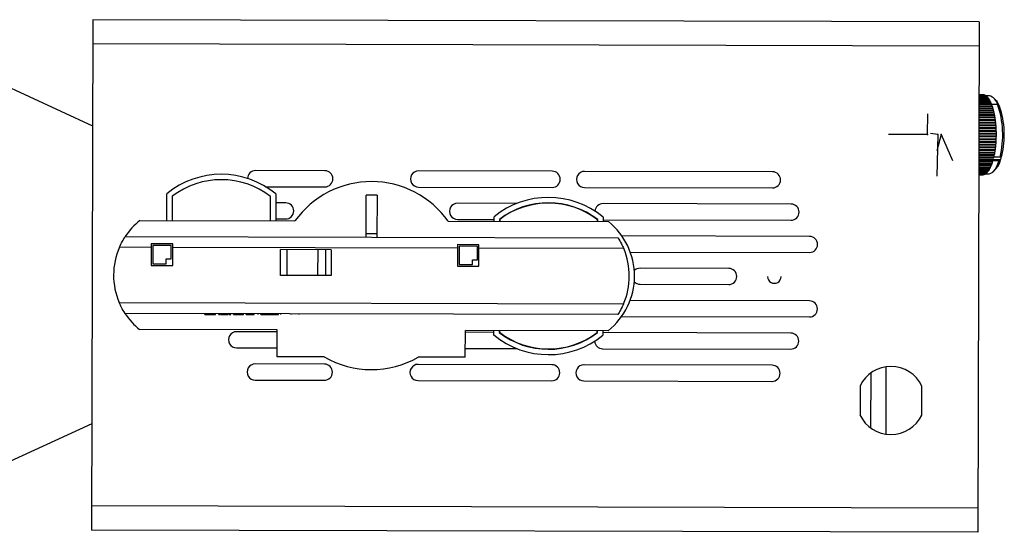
# Model space of a CAD drawing. Header units: millimetres. Extents: x -125 to 252, y -327 to -93.
# Tile 2 of 2: x 69 to 252, y -258 to -163. Entities that reach past the tile are written whole.
import ezdxf

# ---------------------------------------------------------------- set-up
doc = ezdxf.new("R2010")
doc.units = ezdxf.units.MM
doc.header["$PDSIZE"] = -1

msp = doc.modelspace()

# ---------------------------------------------------------------- linework, layer by layer
at = {"color": 7, "linetype": 'Continuous', "lineweight": 25}
for p, q in [((82.46, -162.75), (82.22, -257.75)), ((247.46, -163.16), (82.46, -162.75)), ((247.46, -163.16), (247.22, -258.16)), ((46.7, -165.99), (82.41, -182.5)), ((247.45, -167.66), (82.45, -167.25)), ((248.19, -176.71), (247.42, -176.71)), ((247.42, -176.71), (248.12, -176.71)), ((247.42, -176.73), (248.29, -176.73)), ((248.37, -176.74), (247.42, -176.74)), ((247.42, -176.78), (248.47, -176.78)), ((248.54, -176.81), (247.42, -176.81)), ((247.42, -176.86), (248.65, -176.87)), ((248.72, -176.91), (247.42, -176.91)), ((247.42, -176.99), (248.82, -176.99)), ((248.89, -177.05), (247.42, -177.05)), ((247.42, -177.14), (248.99, -177.15)), ((249.05, -177.22), (247.42, -177.22)), ((247.42, -177.34), (249.15, -177.34)), ((249.22, -177.43), (247.42, -177.42)), ((247.42, -177.56), (249.31, -177.57)), ((249.37, -177.66), (247.42, -177.66)), ((248.12, -176.71), (248.12, -176.71)), ((248.3, -176.74), (248.29, -176.73)), ((248.48, -176.81), (248.47, -176.78)), ((248.66, -176.91), (248.65, -176.87)), ((249.35, -176.92), (248.72, -176.91)), ((248.83, -177.05), (248.82, -176.99)), ((249, -177.22), (248.99, -177.15)), ((249.16, -177.43), (249.15, -177.34)), ((249.32, -177.66), (249.31, -177.57)), ((250.66, -177.88), (250.26, -177.42)), ((247.42, -177.82), (249.47, -177.82)), ((249.53, -177.94), (247.42, -177.93)), ((247.42, -178.11), (249.61, -178.11)), ((249.67, -178.24), (247.42, -178.23)), ((247.42, -178.42), (249.75, -178.43)), ((249.81, -178.56), (247.42, -178.56)), ((247.42, -178.77), (249.89, -178.77)), ((249.94, -178.92), (247.42, -178.92)), ((247.42, -179.14), (250.01, -179.15)), ((250.01, -179.29), (247.42, -179.29)), ((250.06, -179.3), (247.42, -179.3)), ((247.42, -179.54), (250.12, -179.54)), ((249.47, -177.93), (249.47, -177.82)), ((249.62, -178.24), (249.61, -178.11)), ((249.76, -178.56), (249.75, -178.43)), ((249.76, -178.49), (250.89, -178.49)), ((249.89, -178.92), (249.89, -178.77)), ((250.01, -179.29), (250.01, -179.15)), ((250.06, -179.3), (250.01, -179.29)), ((250.12, -179.69), (250.12, -179.54)), ((251.25, -178.88), (250.89, -178.49)), ((247.41, -180.39), (250.32, -180.4)), ((250.31, -180.54), (247.41, -180.54)), ((250.36, -180.58), (247.41, -180.58)), ((247.41, -180.85), (250.41, -180.86)), ((250.39, -181), (247.41, -180.99)), ((250.44, -181.05), (247.41, -181.04)), ((247.41, -181.33), (250.48, -181.33)), ((250.12, -179.69), (247.42, -179.68)), ((250.17, -179.71), (247.42, -179.7)), ((247.42, -179.96), (250.23, -179.96)), ((250.22, -180.11), (247.42, -180.1)), ((250.27, -180.14), (247.42, -180.13)), ((250.17, -179.71), (250.12, -179.69)), ((250.22, -180.11), (250.23, -179.96)), ((250.27, -180.14), (250.22, -180.11)), ((250.31, -180.54), (250.32, -180.4)), ((250.36, -180.58), (250.31, -180.54)), ((250.39, -181), (250.41, -180.86)), ((250.44, -181.05), (250.39, -181)), ((250.46, -181.47), (250.48, -181.33)), ((250.46, -181.47), (247.41, -181.46)), ((250.5, -181.53), (247.41, -181.52)), ((247.41, -181.81), (250.54, -181.82)), ((250.51, -181.95), (247.41, -181.94)), ((250.56, -182.02), (247.41, -182.01)), ((247.41, -182.31), (250.59, -182.32)), ((250.56, -182.45), (247.41, -182.44)), ((250.6, -182.52), (247.41, -182.52)), ((247.41, -182.82), (250.62, -182.83)), ((250.59, -182.95), (247.41, -182.94)), ((250.64, -183.03), (247.41, -183.03)), ((250.5, -181.53), (250.46, -181.47)), ((250.51, -181.95), (250.54, -181.82)), ((250.56, -182.02), (250.51, -181.95)), ((250.56, -182.45), (250.59, -182.32)), ((250.6, -182.52), (250.56, -182.45)), ((250.59, -182.95), (250.62, -182.83)), ((250.64, -183.03), (250.59, -182.95)), ((247.4, -184.37), (250.66, -184.38)), ((250.62, -184.48), (247.4, -184.47)), ((250.66, -184.59), (247.4, -184.58)), ((247.4, -184.89), (250.65, -184.9)), ((250.61, -184.99), (247.4, -184.98)), ((250.64, -185.11), (247.4, -185.1)), ((247.41, -183.33), (250.65, -183.34)), ((250.62, -183.46), (247.41, -183.45)), ((250.66, -183.55), (247.41, -183.54)), ((247.41, -183.85), (250.66, -183.86)), ((250.63, -183.97), (247.41, -183.96)), ((250.66, -184.07), (247.41, -184.06)), ((250.61, -184.99), (250.65, -184.9)), ((250.64, -185.11), (250.61, -184.99)), ((250.62, -183.46), (250.65, -183.34)), ((250.66, -183.55), (250.62, -183.46)), ((250.62, -184.48), (250.66, -184.38)), ((250.66, -184.59), (250.62, -184.48)), ((250.63, -183.97), (250.66, -183.86)), ((250.66, -184.07), (250.63, -183.97)), ((247.4, -185.41), (250.62, -185.42)), ((250.58, -185.5), (247.4, -185.49)), ((250.61, -185.62), (247.4, -185.61)), ((247.4, -185.92), (250.59, -185.92)), ((250.54, -186), (247.4, -185.99)), ((250.57, -186.13), (247.4, -186.12)), ((247.4, -186.42), (250.54, -186.43)), ((250.49, -186.49), (247.4, -186.48)), ((250.51, -186.62), (247.4, -186.62)), ((247.4, -186.91), (250.48, -186.91)), ((250.43, -186.97), (250.48, -186.91)), ((250.49, -186.49), (250.54, -186.43)), ((250.51, -186.62), (250.49, -186.49)), ((250.54, -186), (250.59, -185.92)), ((250.57, -186.13), (250.54, -186)), ((250.58, -185.5), (250.62, -185.42)), ((250.61, -185.62), (250.58, -185.5)), ((250.18, -188.47), (247.39, -188.46)), ((247.39, -188.47), (250.18, -188.48)), ((247.39, -188.75), (251.41, -188.76)), ((250.43, -186.97), (247.4, -186.96)), ((250.45, -187.11), (247.4, -187.1)), ((247.4, -187.38), (250.4, -187.39)), ((250.36, -187.44), (247.4, -187.43)), ((250.37, -187.58), (247.4, -187.57)), ((247.4, -187.84), (250.32, -187.85)), ((250.27, -187.89), (247.4, -187.88)), ((250.28, -188.03), (247.4, -188.02)), ((247.4, -188.29), (250.23, -188.29)), ((250.18, -188.32), (247.4, -188.31)), ((250.18, -188.32), (250.23, -188.29)), ((250.18, -188.47), (250.18, -188.32)), ((251.35, -188.36), (250.18, -188.35)), ((250.18, -188.48), (250.18, -188.47)), ((250.27, -187.89), (250.32, -187.85)), ((250.28, -188.03), (250.27, -187.89)), ((250.36, -187.44), (250.4, -187.39)), ((250.37, -187.58), (250.36, -187.44)), ((250.45, -187.11), (250.43, -186.97)), ((251.6, -188.13), (251.35, -188.36)), ((251.58, -188.13), (251.41, -188.76)), ((251.41, -188.76), (251.41, -188.77)), ((251.41, -188.77), (251.41, -188.77)), ((251.46, -188.56), (251.51, -188.67)), ((251.69, -188.05), (251.6, -188.13)), ((250.01, -189.1), (247.39, -189.1)), ((247.39, -189.11), (250.01, -189.12)), ((249.96, -189.12), (247.39, -189.12)), ((249.96, -189.27), (247.39, -189.26)), ((247.39, -189.49), (249.88, -189.49)), ((249.83, -189.64), (247.39, -189.63)), ((247.39, -189.84), (249.75, -189.84)), ((249.7, -189.98), (247.39, -189.97)), ((247.39, -190.16), (249.61, -190.17)), ((249.55, -190.29), (247.39, -190.28)), ((247.39, -190.45), (249.46, -190.46)), ((249.4, -190.57), (247.39, -190.56)), ((249.4, -190.57), (249.41, -190.46)), ((249.55, -190.29), (249.56, -190.17)), ((249.7, -189.98), (249.7, -189.84)), ((249.83, -189.64), (249.83, -189.49)), ((249.96, -188.98), (251.18, -188.98)), ((250.01, -189.1), (249.96, -188.98)), ((249.96, -189.12), (250.01, -189.12)), ((249.96, -189.27), (249.96, -189.12)), ((250.01, -189.12), (250.01, -189.1)), ((250.22, -190.92), (250.63, -190.46)), ((125.67, -190.86), (112.78, -190.83)), ((168, -190.96), (143.11, -190.9)), ((209, -191.06), (174, -190.98)), ((247.39, -190.72), (249.31, -190.72)), ((249.25, -190.82), (247.39, -190.81)), ((247.39, -190.95), (249.15, -190.95)), ((249.08, -191.03), (247.39, -191.03)), ((247.39, -191.15), (248.98, -191.15)), ((248.92, -191.22), (247.39, -191.22)), ((247.39, -191.31), (248.81, -191.31)), ((248.75, -191.37), (247.39, -191.36)), ((247.39, -191.44), (248.64, -191.44)), ((248.57, -191.48), (247.39, -191.48)), ((247.39, -191.53), (248.47, -191.53)), ((248.4, -191.56), (247.39, -191.56)), ((247.39, -191.59), (248.29, -191.59)), ((248.22, -191.6), (247.39, -191.6)), ((247.39, -191.61), (248.11, -191.61)), ((248.22, -191.6), (248.22, -191.59)), ((248.4, -191.56), (248.4, -191.53)), ((248.57, -191.48), (248.58, -191.44)), ((248.68, -191.41), (249.32, -191.42)), ((248.75, -191.37), (248.76, -191.31)), ((248.92, -191.22), (248.93, -191.15)), ((249.08, -191.03), (249.09, -190.95)), ((249.25, -190.82), (249.26, -190.72)), ((114.64, -193.83), (125.66, -193.86)), ((143.1, -193.9), (167.99, -193.96)), ((173.99, -193.98), (208.99, -194.06)), ((96.24, -200.14), (96.26, -195.14)), ((97.25, -195.62), (97.24, -200.14)), ((115.54, -200.18), (115.55, -195.67)), ((116.56, -195.19), (116.54, -200.19)), ((133.36, -203.23), (133.38, -195.41)), ((135.38, -195.42), (135.36, -203.23)), ((118.37, -196.84), (116.55, -196.84)), ((161.41, -196.95), (150.37, -196.92)), ((212.45, -197.07), (177.45, -196.99)), ((157.16, -200.29), (157.16, -199.44)), ((177.46, -199.49), (177.46, -200.34)), ((91.24, -200.12), (120.11, -200.19)), ((116.54, -199.84), (118.37, -199.84)), ((148.62, -200.27), (178.46, -200.34)), ((150.37, -199.92), (157.16, -199.94)), ((158.16, -199.92), (158.16, -200.29)), ((158.21, -199.95), (158.21, -200.29)), ((176.41, -200.33), (176.41, -199.99)), ((176.46, -200.33), (176.46, -199.97)), ((177.46, -199.99), (212.44, -200.07)), ((88.5, -203.12), (180.21, -203.34)), ((135.36, -202.58), (133.36, -202.58)), ((215.89, -203.08), (180.95, -202.99)), ((93.35, -205.13), (87.42, -205.11)), ((93.35, -204.48), (93.34, -208.48)), ((97.35, -204.49), (93.35, -204.48)), ((97.05, -204.79), (93.65, -204.78)), ((93.65, -204.78), (93.65, -208.18)), ((97.05, -207.29), (97.05, -204.79)), ((97.34, -208.49), (97.35, -204.49)), ((150.35, -205.27), (97.35, -205.14)), ((150.35, -204.62), (150.34, -208.62)), ((154.35, -204.63), (150.35, -204.62)), ((150.65, -204.92), (150.65, -208.32)), ((154.05, -204.93), (150.65, -204.92)), ((154.05, -207.43), (154.05, -204.93)), ((154.34, -208.63), (154.35, -204.63)), ((117.4, -210.34), (117.41, -205.54)), ((126.84, -205.56), (117.41, -205.54)), ((118.6, -205.54), (118.58, -210.34)), ((124.39, -210.36), (124.4, -205.56)), ((125.81, -205.56), (125.8, -210.36)), ((126.84, -205.56), (126.82, -210.36)), ((181.29, -205.35), (154.35, -205.28)), ((182.52, -206), (215.89, -206.08)), ((93.34, -208.48), (97.34, -208.49)), ((93.65, -208.18), (96.15, -208.19)), ((96.15, -207.29), (97.05, -207.29)), ((96.15, -208.19), (96.15, -207.29)), ((150.34, -208.62), (154.34, -208.63)), ((150.65, -208.32), (153.15, -208.33)), ((153.15, -207.43), (154.05, -207.43)), ((153.15, -208.33), (153.15, -207.43)), ((126.82, -210.36), (117.4, -210.34)), ((200.84, -209.04), (184.34, -209)), ((184.34, -212), (200.84, -212.04)), ((87.39, -215.41), (181.26, -215.65)), ((215.86, -215.08), (182.5, -215)), ((180.18, -217.64), (88.47, -217.42)), ((103.32, -217.6), (103.32, -217.45)), ((103.32, -217.6), (105.29, -217.61)), ((105.29, -217.61), (105.29, -217.46)), ((105.92, -217.61), (105.92, -217.46)), ((105.92, -217.61), (106.23, -217.61)), ((106.23, -217.61), (106.23, -217.46)), ((106.25, -217.61), (106.25, -217.46)), ((107.06, -217.61), (107.06, -217.46)), ((107.81, -217.61), (107.81, -217.46)), ((107.85, -217.61), (107.85, -217.46)), ((107.85, -217.61), (108.16, -217.62)), ((108.16, -217.62), (108.16, -217.47)), ((108.66, -217.62), (108.66, -217.47)), ((108.66, -217.62), (110.5, -217.62)), ((110.5, -217.62), (110.5, -217.47)), ((111.04, -217.62), (111.04, -217.47)), ((111.04, -217.62), (111.74, -217.62)), ((111.74, -217.62), (111.74, -217.47)), ((112.53, -217.63), (112.53, -217.48)), ((113.23, -217.63), (113.23, -217.48)), ((113.28, -217.63), (113.28, -217.48)), ((113.73, -217.63), (113.73, -217.48)), ((113.73, -217.63), (117.05, -217.64)), ((115.39, -217.63), (115.39, -217.48)), ((115.43, -217.63), (115.43, -217.48)), ((117.05, -217.64), (117.05, -217.49)), ((117.5, -217.64), (117.5, -217.49)), ((119.38, -217.64), (119.38, -217.49)), ((120.91, -217.65), (120.91, -217.5)), ((180.91, -217.99), (215.86, -218.08)), ((116.82, -220.49), (91.19, -220.42)), ((116.81, -220.84), (109.24, -220.82)), ((116.8, -225.49), (116.82, -220.49)), ((151.8, -225.57), (151.82, -220.57)), ((157.11, -220.94), (151.81, -220.92)), ((178.41, -220.64), (151.82, -220.57)), ((157.11, -221.44), (157.11, -220.59)), ((158.11, -220.59), (158.11, -220.96)), ((158.16, -220.59), (158.16, -220.93)), ((176.36, -220.98), (176.36, -220.63)), ((176.41, -221), (176.41, -220.63)), ((177.41, -220.64), (177.41, -221.49)), ((212.39, -221.07), (177.41, -220.99)), ((109.24, -223.82), (116.81, -223.84)), ((151.81, -223.92), (161.34, -223.95)), ((177.38, -223.99), (212.38, -224.07)), ((125.58, -226.86), (112.69, -226.83)), ((125.54, -225.51), (116.8, -225.49)), ((167.91, -226.96), (143.02, -226.9)), ((151.8, -225.57), (143.06, -225.55)), ((208.91, -227.06), (173.91, -226.98)), ((227.28, -228.5), (227.25, -238.72)), ((230.1, -227.34), (230.07, -239.89)), ((112.68, -229.83), (125.57, -229.86)), ((143.01, -229.9), (167.9, -229.96)), ((173.9, -229.98), (208.9, -230.06)), ((225.29, -230.91), (225.28, -236.3)), ((236.78, -236.33), (236.79, -230.94)), ((82.27, -238), (46.49, -254.34)), ((247.23, -253.66), (82.23, -253.25)), ((247.22, -258.16), (82.22, -257.75))]:
    msp.add_line(p, q, dxfattribs=at)
at = {"color": 7, "linetype": 'Continuous'}
for p, q in [((237.87, -184.14), (237.88, -180.27)), ((237.87, -184.14), (230.6, -184.12)), ((239.75, -184.14), (238.43, -183.92)), ((239.75, -184.14), (239.58, -191.86)), ((240.41, -184.14), (239.58, -187.17)), ((240.41, -184.14), (242.47, -188.96))]:
    msp.add_line(p, q, dxfattribs=at)
at = {"color": 7, "linetype": 'Continuous', "lineweight": 25, "flags": 128}
for points in [[(250.66, -177.88), (250.78, -178.03), (251.25, -178.88)], [(251.18, -188.98), (251.31, -188.86), (251.41, -188.77)], [(251.41, -188.77), (251.47, -188.71), (251.51, -188.67)], [(249.32, -191.42), (249.53, -191.39), (250, -191.14), (250.43, -190.65), (250.83, -189.92), (251.18, -188.98)]]:
    msp.add_lwpolyline(points, dxfattribs=at)
at = {"color": 7, "linetype": 'Continuous', "lineweight": 25}
for centre, radius, start, end in [((248.13, -177.6), 0.89, 79.3172, 86.2174), ((248.1, -177.71), 0.999, 68.4097, 74.7987), ((248.02, -177.91), 1.22, 58.7509, 64.3581), ((247.83, -178.19), 1.55, 50.5092, 55.2717), ((247.52, -178.55), 2.03, 43.5996, 47.5868), ((247.06, -178.97), 2.65, 37.8274, 41.1604), ((246.43, -179.44), 3.44, 32.9809, 35.7843), ((248.84, -178.96), 2.1, 12.767, 75.8596), ((245.63, -179.94), 4.39, 28.8716, 31.2541), ((244.65, -180.46), 5.5, 25.345, 27.3948), ((243.5, -180.99), 6.76, 22.2795, 24.0659), ((242.21, -181.5), 8.14, 19.58, 21.1571), ((240.8, -181.99), 9.64, 17.1728, 18.5826), ((239.31, -182.44), 11.2, 15, 16.2755), ((234.13, -184.21), 17.71, 346.4674, 18.8561), ((235.65, -184.21), 16.49, 346.5477, 18.856), ((237.77, -182.84), 12.79, 13.0161, 14.1833), ((236.22, -183.19), 14.37, 11.1847, 12.2645), ((234.72, -183.48), 15.9, 9.4761, 10.4855), ((233.3, -183.71), 17.34, 7.8661, 8.8192), ((232.03, -183.88), 18.63, 6.3343, 7.2428), ((230.92, -183.99), 19.74, 4.8631, 5.7372), ((230.03, -184.07), 20.63, 3.4373, 4.286), ((229.38, -184.1), 21.28, 2.0432, 2.8745), ((229.05, -184.12), 21.61, 357.9271, 358.75), ((228.99, -184.11), 21.67, 0.6682, 1.4895), ((228.88, -184.12), 21.78, 359.3001, 0.1186), ((232.29, -184.4), 18.36, 352.1371, 353.0544), ((231.14, -184.27), 19.51, 353.6567, 354.5375), ((230.2, -184.18), 20.46, 355.1185, 355.9719), ((229.5, -184.14), 21.16, 356.5374, 357.3718), ((236.55, -185.15), 14.03, 347.047, 348.1443), ((235.04, -184.84), 15.58, 348.854, 349.8775), ((233.6, -184.59), 17.03, 350.5429, 351.5071), ((246.92, -187.51), 4.74, 321.4953, 345.7424), ((245.79, -188.49), 4.17, 327.5375, 330.0036), ((244.86, -187.96), 5.24, 331.53, 333.6458), ((243.75, -187.43), 6.47, 334.9642, 336.803), ((242.49, -186.9), 7.83, 337.9566, 339.5754), ((241.11, -186.4), 9.3, 340.5978, 342.041), ((106.37, -207.53), 16, 50.485, 129.2322), ((112.78, -192.33), 1.5, 89.8586, 178.9427), ((125.67, -192.36), 1.5, 269.8586, 89.8586), ((143.1, -192.4), 1.5, 89.8586, 269.8586), ((167.99, -192.46), 1.5, 269.8586, 89.8586), ((173.99, -192.48), 1.5, 89.8586, 269.8586), ((208.99, -192.56), 1.5, 269.8586, 89.8586), ((248.1, -190.73), 0.88, 270.9443, 277.8994), ((248.08, -190.65), 0.967, 282.4903, 289.0217), ((248.01, -190.47), 1.16, 293.1895, 298.9789), ((247.85, -190.2), 1.47, 302.5849, 307.5289), ((247.57, -189.86), 1.91, 310.5677, 314.7145), ((247.15, -189.45), 2.5, 317.2517, 320.7165), ((246.56, -188.99), 3.25, 322.8388, 325.7477), ((106.37, -207.53), 15, 52.2691, 127.4481), ((134.34, -210.38), 17.5, 35.3091, 144.4081), ((134.34, -210.38), 15, 86.036, 93.6812), ((167.28, -211.83), 16, 50.485, 129.2322), ((118.37, -198.34), 1.5, 269.8586, 89.8586), ((150.37, -198.42), 1.5, 89.8586, 269.8586), ((167.28, -211.83), 15, 52.2691, 127.4481), ((167.28, -211.83), 14.95, 52.3633, 127.3538), ((177.44, -198.49), 1.5, 89.8586, 175.8818), ((212.44, -198.57), 1.5, 269.8586, 89.8586), ((99.34, -210.29), 13, 128.5275, 146.4916), ((170.31, -210.47), 13, 308.5275, 51.1897), ((215.89, -204.58), 1.5, 269.8586, 89.8586), ((99.34, -210.29), 13, 156.5206, 203.1966), ((169.34, -210.47), 13, 336.5206, 23.1966), ((184.34, -210.5), 1.5, 89.8586, 135.4046), ((200.84, -210.54), 1.5, 269.8586, 89.8586), ((209.34, -210.57), 1.25, 179.8586, 359.8586), ((184.34, -210.5), 1.5, 224.3126, 269.8586), ((215.86, -216.58), 1.5, 269.8586, 89.8586), ((99.34, -210.29), 13, 213.2256, 231.1897), ((109.24, -222.32), 1.5, 89.8586, 269.8586), ((167.29, -209.09), 16, 230.485, 309.2322), ((167.29, -209.09), 15, 232.2691, 307.4481), ((167.29, -209.09), 14.95, 232.3633, 307.3538), ((212.38, -222.57), 1.5, 269.8586, 89.8586), ((177.38, -222.49), 1.5, 183.8354, 269.8586), ((112.69, -228.33), 1.5, 89.8586, 269.8586), ((134.34, -210.38), 17.5, 239.823, 299.8942), ((125.58, -228.36), 1.5, 269.8586, 89.8586), ((143.01, -228.4), 1.5, 89.8586, 269.8586), ((167.9, -228.46), 1.5, 269.8586, 89.8586), ((173.9, -228.48), 1.5, 89.8586, 269.8586), ((208.9, -228.56), 1.5, 269.8586, 89.8586), ((231.03, -233.62), 6.35, 24.9663, 154.7509), ((231.03, -233.62), 6.35, 204.9663, 334.7509)]:
    msp.add_arc(centre, radius, start, end, dxfattribs=at)
for points, knots in [([(87.42, -205.11), (87.59, -204.73), (87.91, -204.05), (88.32, -203.4), (88.5, -203.12)], [0, 0, 0, 0, 0.565117, 1, 1, 1, 1]), ([(180.21, -203.34), (180.44, -203.71), (180.85, -204.36), (181.15, -205.04), (181.29, -205.35)], [0, 0, 0, 0, 0.5549654, 1, 1, 1, 1]), ([(88.47, -217.42), (88.24, -217.05), (87.83, -216.4), (87.53, -215.72), (87.39, -215.41)], [0, 0, 0, 0, 0.554965, 1, 1, 1, 1]), ([(181.26, -215.65), (181.09, -216.03), (180.77, -216.71), (180.36, -217.36), (180.18, -217.64)], [0, 0, 0, 0, 0.565117, 1, 1, 1, 1]), ([(106.36, -217.61), (106.43, -217.61), (106.61, -217.61), (106.89, -217.61), (107.06, -217.61)], [0, 0, 0, 0, 0.376838, 1, 1, 1, 1]), ([(107.06, -217.61), (107.15, -217.61), (107.35, -217.61), (107.57, -217.61), (107.66, -217.61), (107.7, -217.61)], [0, 0, 0, 0, 0.381373, 0.762478, 1, 1, 1, 1]), ([(111.74, -217.62), (111.88, -217.62), (112.15, -217.63), (112.41, -217.63), (112.53, -217.63)], [0, 0, 0, 0, 0.56024, 1, 1, 1, 1])]:
    msp.add_open_spline(points, degree=3, knots=knots, dxfattribs=at)
at = {"color": 7, "linetype": 'Continuous'}
for p in [(237.87, -184.14), (239.75, -184.14), (240.41, -184.14)]:
    msp.add_point(p, dxfattribs=at)

doc.saveas('drawing.dxf')
